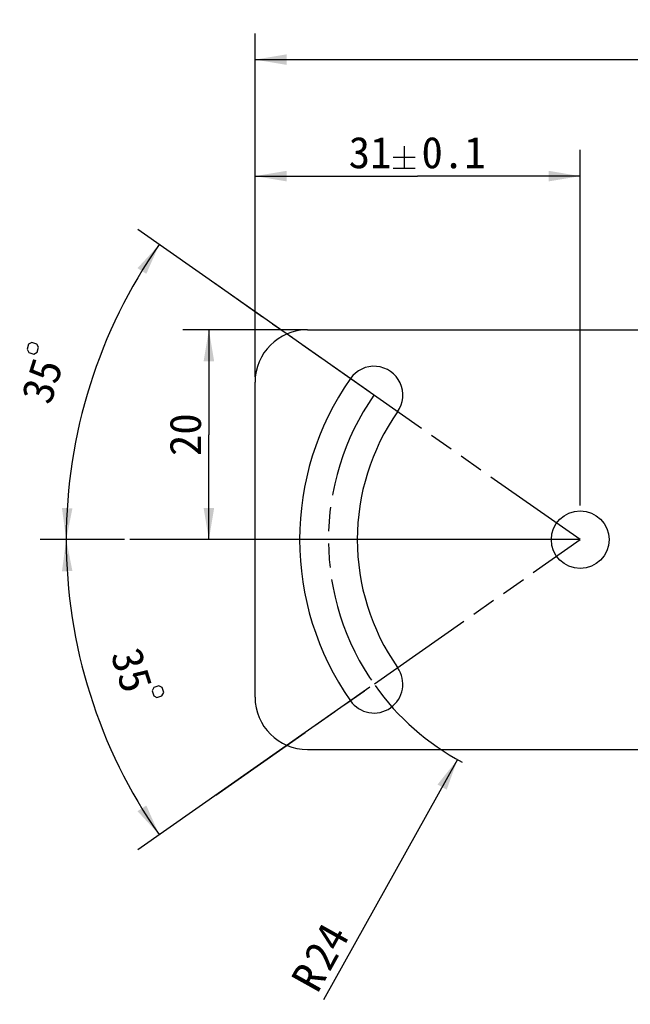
# Model space of a CAD drawing. Header units: millimetres. Extents: x 37 to 412, y 151 to 257.
# Tile 2 of 9: x 130 to 188, y 164 to 257. Entities that reach past the tile are written whole.
import ezdxf
from ezdxf.enums import TextEntityAlignment as Align

# ---------------------------------------------------------------- set-up
doc = ezdxf.new("R2010")
doc.units = ezdxf.units.MM
doc.header["$LTSCALE"] = 23.1
doc.linetypes.add('PHANTOM', pattern=[0.8, 0.45, -0.05, 0.1, -0.05, 0.1, -0.05])
doc.layers.get('0').update_dxf_attribs({"linetype": 'CONTINUOUS'})
for name, color, linetype in [('20_ALL_FEATURES', 7, 'CONTINUOUS'), ('50_ALL_DETAILS', 7, 'CONTINUOUS'), ('51__DRAFT_DIMS', 7, 'CONTINUOUS')]:
    doc.layers.add(name, color=color, linetype=linetype)
doc.styles.get("Standard").update_dxf_attribs({"font": 'simfang.ttf'})
doc.dimstyles.new('DIMSTYLE_1', dxfattribs={"dimtxt": 3, "dimasz": 3, "dimexe": 2.5, "dimexo": 0.5, "dimgap": 0.75, "dimtad": 1, "dimdsep": 46, "dimtxsty": 'STANDARD', "dimblk": '_FILLED', "dimblk1": '_FILLED', "dimblk2": '_FILLED', "dimcen": 0.09, "dimclrt": 3, "dimazin": 2, "dimtp": 0.2, "dimtm": 0.2, "dimtfac": 1, "dimtofl": 0, "dimtmove": 0, "dimatfit": 3, "dimldrblk": '_FILLED', "dimfxl": 1, "dimtolj": 1, "dimarcsym": 0})
doc.dimstyles.new('DIMSTYLE_3', dxfattribs={"dimtxt": 3, "dimasz": 3, "dimexe": 2.5, "dimexo": 0.5, "dimgap": 0.75, "dimtad": 1, "dimdsep": 46, "dimtxsty": 'STANDARD', "dimblk": '_FILLED', "dimblk1": '_FILLED', "dimblk2": '_FILLED', "dimcen": 0.09, "dimclrt": 3, "dimazin": 2, "dimtol": 1, "dimtp": 0.1, "dimtm": 0.1, "dimtfac": 1, "dimtofl": 0, "dimtmove": 0, "dimatfit": 3, "dimldrblk": '_FILLED', "dimfxl": 1, "dimtolj": 1, "dimarcsym": 0})
doc.dimstyles.new('DIMSTYLE_6', dxfattribs={"dimtxt": 3, "dimasz": 3, "dimexe": 2.5, "dimexo": 0.5, "dimgap": 3, "dimtad": 1, "dimdec": 1, "dimdsep": 46, "dimtxsty": 'STANDARD', "dimblk": '_FILLED', "dimblk1": '_FILLED', "dimblk2": '_FILLED', "dimcen": 0.09, "dimclrt": 3, "dimazin": 2, "dimtp": 0.5, "dimtm": 0.5, "dimtfac": 1, "dimtdec": -1, "dimtofl": 0, "dimtmove": 0, "dimatfit": 3, "dimldrblk": '_FILLED', "dimfxl": 1, "dimtolj": 1, "dimarcsym": 0})
doc.dimstyles.new('DIMSTYLE_7', dxfattribs={"dimtxt": 3, "dimasz": 3, "dimexe": 2.5, "dimexo": 0.5, "dimgap": 0.75, "dimtad": 1, "dimdsep": 46, "dimtxsty": 'STANDARD', "dimblk": '_FILLED', "dimblk1": '_FILLED', "dimblk2": '_FILLED', "dimcen": 0.09, "dimclrt": 3, "dimazin": 2, "dimtp": 0.2, "dimtm": 0.2, "dimtfac": 1, "dimtofl": 0, "dimtmove": 0, "dimatfit": 3, "dimldrblk": '_FILLED', "dimfxl": 1, "dimtolj": 1, "dimarcsym": 0})

# ---------------------------------------------------------------- blocks, each defined once
blk = doc.blocks.new('_FILLED')
at = {"color": 0, "linetype": 'ByBlock'}
blk.add_solid([(0, 0), (-1, 0.167), (-1, -0.167)], dxfattribs=at)
blk = doc.blocks.new('*D5')
at = {"layer": '51__DRAFT_DIMS', "color": 4}
for p, q in [((152.294, 223.381), (152.294, 256.115)), ((310.194, 230.107), (310.194, 256.115)), ((152.294, 253.615), (231.244, 253.615)), ((310.194, 253.615), (231.244, 253.615))]:
    blk.add_line(p, q, dxfattribs=at)
at = {"layer": '51__DRAFT_DIMS', "color": 4, "xscale": 3, "yscale": 3, "zscale": 3, "rotation": 180}
blk.add_blockref('_FILLED', (152.294, 253.615), dxfattribs=at)
at = {"layer": '51__DRAFT_DIMS', "color": 4, "xscale": 3, "yscale": 3, "zscale": 3}
blk.add_blockref('_FILLED', (310.194, 253.615), dxfattribs=at)
at = {"layer": '51__DRAFT_DIMS', "color": 3}
for s, p in [('157.9', (226.715, 254.365)), ('0.1', (237.977, 254.365))]:
    blk.add_text(s, height=3, dxfattribs=at).set_placement(p, align=Align.CENTER)
blk = doc.blocks.new('*D6')
at = {"layer": '51__DRAFT_DIMS', "color": 4}
for p, q in [((152.294, 223.381), (152.294, 245.015)), ((183.294, 211.131), (183.294, 245.015)), ((152.294, 242.515), (167.794, 242.515)), ((183.294, 242.515), (167.794, 242.515))]:
    blk.add_line(p, q, dxfattribs=at)
at = {"layer": '51__DRAFT_DIMS', "color": 4, "xscale": 3, "yscale": 3, "zscale": 3, "rotation": 180}
blk.add_blockref('_FILLED', (152.294, 242.515), dxfattribs=at)
at = {"layer": '51__DRAFT_DIMS', "color": 4, "xscale": 3, "yscale": 3, "zscale": 3}
blk.add_blockref('_FILLED', (183.294, 242.515), dxfattribs=at)
at = {"layer": '51__DRAFT_DIMS', "color": 3}
for s, p in [('31', (163.265, 243.265)), ('0.1', (171.223, 243.265))]:
    blk.add_text(s, height=3, dxfattribs=at).set_placement(p, align=Align.CENTER)
blk = doc.blocks.new('*D7')
at = {"layer": '51__DRAFT_DIMS', "color": 4}
for p, q in [((156.794, 227.881), (145.395, 227.881)), ((147.895, 227.881), (147.895, 217.881)), ((147.895, 207.881), (147.895, 217.881)), ((182.794, 207.881), (145.395, 207.881))]:
    blk.add_line(p, q, dxfattribs=at)
at = {"layer": '51__DRAFT_DIMS', "color": 4, "xscale": 3, "yscale": 3, "zscale": 3}
for p, rotation in [((147.895, 227.881), 90), ((147.895, 207.881), 270)]:
    blk.add_blockref('_FILLED', p, dxfattribs=dict(at, rotation=rotation))
at = {"layer": '51__DRAFT_DIMS', "color": 3}
blk.add_text('20', height=3, rotation=90, dxfattribs=at).set_placement((147.145, 217.881), align=Align.CENTER)
blk = doc.blocks.new('*D10')
at = {"layer": '51__DRAFT_DIMS', "color": 4}
for p, q in [((163.225, 221.934), (141.108, 237.42)), ((139.847, 207.881), (131.795, 207.881))]:
    blk.add_line(p, q, dxfattribs=at)
for start, end in [(145, 162.5), (162.5, 180)]:
    blk.add_arc((183.294, 207.881), 49, start, end, dxfattribs=at)
for points in [[(141.93, 233.203), (143.156, 235.986), (141.093, 233.751)], [(133.887, 210.895), (134.295, 207.881), (134.886, 210.864)]]:
    blk.add_solid(points, dxfattribs=at)
at = {"layer": '51__DRAFT_DIMS', "color": 3}
blk.add_text('35', height=3, rotation=72.5, dxfattribs=at).set_placement((133.401, 222.564), align=Align.CENTER)
blk = doc.blocks.new('*D11')
at = {"layer": '51__DRAFT_DIMS', "color": 4}
for p, q in [((139.847, 207.881), (131.795, 207.881)), ((163.225, 193.829), (141.108, 178.342))]:
    blk.add_line(p, q, dxfattribs=at)
for start, end in [(180, 197.5), (197.5, 215)]:
    blk.add_arc((183.294, 207.881), 49, start, end, dxfattribs=at)
for points in [[(134.886, 204.898), (134.295, 207.881), (133.887, 204.867)], [(141.093, 182.011), (143.156, 179.776), (141.93, 182.559)]]:
    blk.add_solid(points, dxfattribs=at)
at = {"layer": '51__DRAFT_DIMS', "color": 3}
blk.add_text('35', height=3, rotation=-72.5, dxfattribs=at).set_placement((139.123, 195.003), align=Align.CENTER)
blk = doc.blocks.new('*D12')
at = {"layer": '51__DRAFT_DIMS', "color": 4}
blk.add_line((171.593, 186.927), (158.818, 164.049), dxfattribs=at)
at = {"layer": '51__DRAFT_DIMS', "color": 4, "xscale": 3, "yscale": 3, "zscale": 3, "rotation": 60.82006487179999}
blk.add_blockref('_FILLED', (171.593, 186.927), dxfattribs=at)
at = {"layer": '51__DRAFT_DIMS', "color": 3}
for s, p in [('24', (161.385, 170.185)), ('R', (159.237, 166.338))]:
    blk.add_text(s, height=3, rotation=60.82006, dxfattribs=at).set_placement(p, align=Align.RIGHT)

msp = doc.modelspace()

# ---------------------------------------------------------------- linework, layer by layer
at = {"layer": '20_ALL_FEATURES', "color": 7}
for p, q in [((157.294, 227.881), (194.294, 227.881)), ((152.294, 192.881), (152.294, 222.881)), ((157.294, 187.881), (194.294, 187.881))]:
    msp.add_line(p, q, dxfattribs=at)
msp.add_circle((183.294, 207.881), 2.75, dxfattribs=at)
for centre, radius, start, end in [((157.294, 222.881), 5, 90, 180), ((163.635, 221.647), 2.75, 325, 145), ((183.294, 207.881), 26.75, 145, 215), ((183.294, 207.881), 21.25, 145, 215), ((163.635, 194.115), 2.75, 215, 35), ((157.294, 192.881), 5, 180, 270)]:
    msp.add_arc(centre, radius, start, end, dxfattribs=at)
at = {"layer": '50_ALL_DETAILS', "color": 7, "linetype": 'PHANTOM'}
for p, q in [((183.294, 207.881), (148.418, 232.302)), ((183.294, 207.881), (140.347, 207.881)), ((148.549, 183.552), (183.294, 207.881))]:
    msp.add_line(p, q, dxfattribs=at)
msp.add_arc((183.294, 207.881), 24, 145, 215.40185, dxfattribs=at)
at = {"layer": '51__DRAFT_DIMS', "color": 3}
for p, q in [((166.518, 245.365), (166.518, 243.265)), ((165.468, 244.315), (167.568, 244.315)), ((165.468, 243.265), (167.568, 243.265))]:
    msp.add_line(p, q, dxfattribs=at)
for points in [[(130.725, 225.718), (131.202, 225.567), (131.516, 225.731), (131.666, 226.207), (131.503, 226.521), (131.026, 226.671), (130.712, 226.508), (130.562, 226.031), (130.725, 225.718)], [(143.124, 193.954), (142.647, 193.804), (142.484, 193.49), (142.634, 193.013), (142.948, 192.85), (143.424, 193), (143.588, 193.314), (143.437, 193.791), (143.124, 193.954)]]:
    msp.add_lwpolyline(points, dxfattribs=at)
at = {"layer": '51__DRAFT_DIMS', "color": 4}
msp.add_arc((183.294, 207.881), 24, 215.40185, 242.01355, dxfattribs=at)

# ---------------------------------------------------------------- dimensions: what is measured, and where the dimension line sits
for base, p2, picture, middle in [((310.194, 253.615), (310.194, 229.607), '*D5', (231.244, 253.615)), ((183.294, 242.515), (183.294, 210.631), '*D6', (167.794, 242.515))]:
    dim = msp.add_linear_dim(base=base, p1=(152.294, 222.881), p2=p2, dimstyle='DIMSTYLE_3', dxfattribs=at)
    dim.commit()
    dim.dimension.update_dxf_attribs({"geometry": picture, "text_midpoint": middle, "dimtype": 160})
for base, line1, line2, picture, middle in [((136.5627, 222.6156), ((164.0362, 221.3659), (163.6348, 221.647)), ((140.8369, 207.8812), (140.3469, 207.8812)), '*D10', (136.2955, 221.7397)), ((136.5627, 193.1467), ((140.8369, 207.8812), (140.3469, 207.8812)), ((164.0362, 194.3964), (163.6348, 194.1153)), '*D11', (136.2435, 194.2003))]:
    dim = msp.add_angular_dim_2l(base=base, line1=line1, line2=line2, dimstyle='DIMSTYLE_6', dxfattribs=at)
    dim.commit()
    dim.dimension.update_dxf_attribs({"geometry": picture, "text_midpoint": middle, "dimtype": 162})
dim = msp.add_linear_dim(base=(147.895, 207.881), p1=(157.294, 227.881), p2=(183.294, 207.881), angle=270, dimstyle='DIMSTYLE_1', dxfattribs=at)
dim.commit()
dim.dimension.update_dxf_attribs({"geometry": '*D7', "text_midpoint": (147.895, 217.855), "dimtype": 160})
dim = msp.add_radius_dim(center=(183.294, 207.881), mpoint=(171.593, 186.927), text='R<>', dimstyle='DIMSTYLE_7', override={"dimpost": '<>'}, dxfattribs=at)
dim.commit()
dim.dimension.update_dxf_attribs({"geometry": '*D12', "text_midpoint": (160.429, 166.934), "dimtype": 164})

doc.saveas('drawing.dxf')
